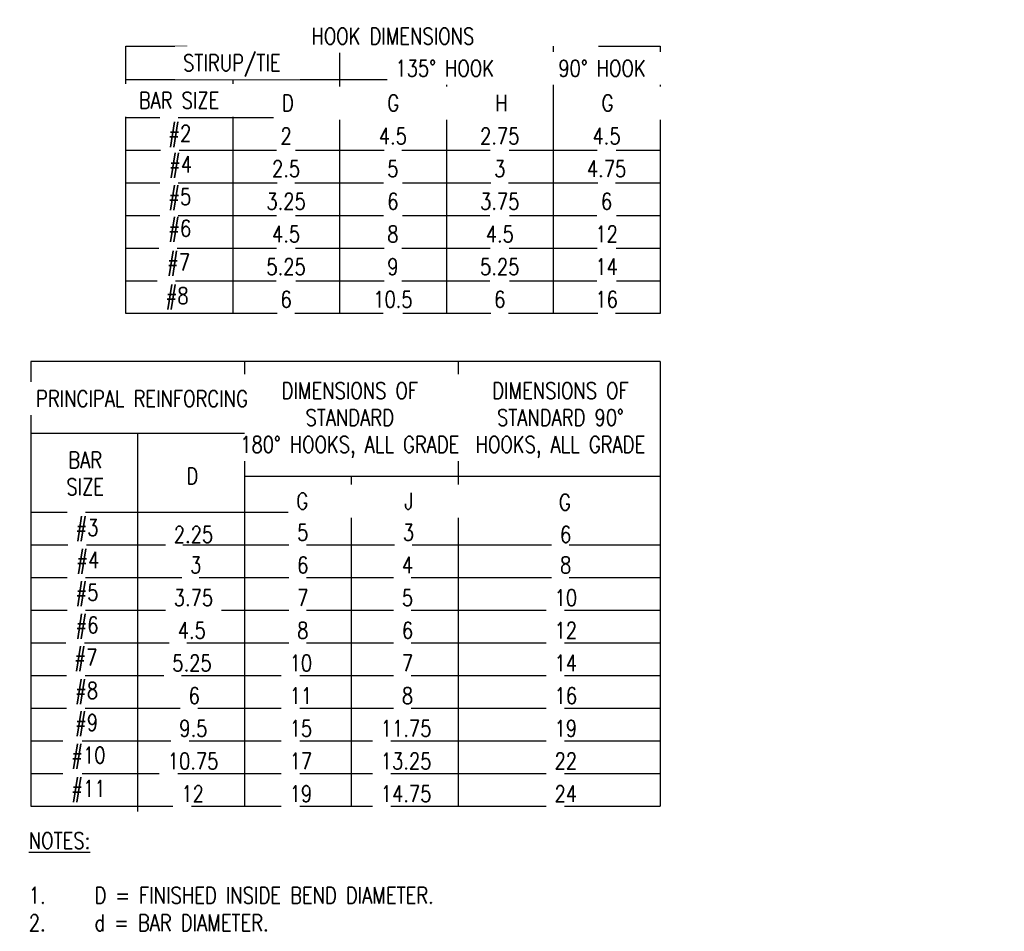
# Model space of a CAD drawing. Header units: inches. Extents: x -181 to 820, y -17 to 195.
# Tile 4 of 7: x 78 to 86, y 86 to 93. Entities that reach past the tile are written whole.
import ezdxf

# ---------------------------------------------------------------- set-up
doc = ezdxf.new("R2010")
doc.units = ezdxf.units.IN
doc.header["$MEASUREMENT"] = 0
doc.layers.add('A-DETL-THIN', color=1, linetype='Continuous')
doc.layers.add('S-ANNO-NOTE', color=2, linetype='Continuous')
doc.styles.add('Annotative', font='romans.shx', dxfattribs={"width": 0.8, "height": 0.125})

msp = doc.modelspace()

# ---------------------------------------------------------------- linework, layer by layer
at = {"layer": 'A-DETL-THIN', "lineweight": -3}
for p, q in [((78.9466, 92.7316), (83.0091, 92.7316)), ((78.9466, 90.6968), (78.9466, 92.7316)), ((80.5716, 92.7316), (80.5716, 90.6968)), ((78.9466, 92.4758), (83.0091, 92.4758)), ((79.7591, 92.4758), (79.7591, 90.6968)), ((81.3841, 92.4758), (81.3841, 90.6968)), ((78.9466, 92.1869), (83.0091, 92.1869)), ((78.9466, 91.9385), (83.0091, 91.9385)), ((78.9466, 91.6902), (83.0091, 91.6902)), ((78.9466, 91.4418), (83.0091, 91.4418)), ((78.9466, 91.1935), (83.0091, 91.1935)), ((78.9466, 90.9451), (83.0091, 90.9451)), ((83.0091, 90.6968), (78.9466, 90.6968)), ((83.0091, 90.334), (78.2235, 90.334)), ((78.2235, 90.334), (78.2235, 86.9517)), ((79.8485, 90.334), (79.8485, 86.9517)), ((81.4735, 90.334), (81.4735, 86.9517)), ((79.036, 89.7874), (79.036, 86.9109)), ((79.8485, 89.4602), (83.0091, 89.4602)), ((80.661, 89.4602), (80.661, 86.9517)), ((78.2235, 89.1868), (83.0091, 89.1868)), ((78.2235, 88.9385), (83.0091, 88.9385)), ((78.2235, 88.6901), (83.0091, 88.6901)), ((78.2235, 88.4418), (83.0091, 88.4418)), ((78.2235, 88.1934), (83.0091, 88.1934)), ((78.2235, 87.9451), (83.0091, 87.9451)), ((78.2235, 87.6967), (83.0091, 87.6967)), ((78.2235, 87.4484), (83.0091, 87.4484)), ((78.2235, 87.2), (83.0091, 87.2)), ((78.2235, 86.9517), (83.0091, 86.9517))]:
    msp.add_line(p, q, dxfattribs=at)

# ---------------------------------------------------------------- texts
at = {"layer": 'S-ANNO-NOTE', "lineweight": -3, "char_height": 0.125, "line_spacing_factor": 0.981704, "style": 'Annotative', "bg_fill": 2}
for s, insert, width, attachment_point in [('2', (80.1653, 92.047), 0.016045, 5), ('2.75', (81.7903, 92.0469), 0.016045, 5), ('\\pxqc,t3.2,6.4,9.6,12.8,16,19.2,22.4,25.6,28.8,32,35.2,38.4,41.6,44.8,48,51.2,54.4,57.6,60.8,64,67.2,70.4,73.6,76.8,80,83.2,86.4,89.6,92.8,96,99.2,102.4;{BAR\\PSIZE}', (78.6376, 89.4823), 0.02813, 5), ('\\pxt3.2,6.4,9.6,12.8,16,19.2,22.4,25.6,28.8,32,35.2,38.4,41.6,44.8,48,51.2,54.4,57.6,60.8,64,67.2,70.4,73.6,76.8,80,83.2,86.4,89.6,92.8,96,99.2,102.4;{D}', (79.4074, 89.4002), 0.0067, 7)]:
    msp.add_mtext(s, dxfattribs=dict(at, insert=insert, width=width, attachment_point=attachment_point))
at = {"layer": 'S-ANNO-NOTE', "lineweight": -3, "insert": (79.311, 88.4745), "char_height": 0.125, "attachment_point": 7, "line_spacing_factor": 0.981704, "style": 'Annotative', "bg_fill": 2}
msp.add_mtext('3.75', dxfattribs=at)
at = {"layer": 'S-ANNO-NOTE', "lineweight": -3, "insert": (78.2086, 86.7537), "char_height": 0.125, "width": 5.488984, "attachment_point": 1, "style": 'Annotative'}
msp.add_mtext('{\\LNOTES:\\P\\P\\pxi-3,l3,t3;}1.^ID = FINISHED INSIDE BEND DIAMETER.\\P2.^Id = BAR DIAMETER.', dxfattribs=at)

# ---------------------------------------------------------------- next in the draw order: texts
at = {"layer": 'S-ANNO-NOTE', "lineweight": -3, "char_height": 0.125, "line_spacing_factor": 0.981704, "style": 'Annotative', "bg_fill": 2}
for s, insert, width, attachment_point in [('\\pxt3.2,6.4,9.6,12.8,16,19.2,22.4,25.6,28.8,32,35.2,38.4,41.6,44.8,48,51.2,54.4,57.6,60.8,64,67.2,70.4,73.6,76.8,80,83.2,86.4,89.6,92.8,96,99.2,102.4;135%%D HOOK', (80.9967, 92.4993), 3, 7), ('\\pxt3.2,6.4,9.6,12.8,16,19.2,22.4,25.6,28.8,32,35.2,38.4,41.6,44.8,48,51.2,54.4,57.6,60.8,64,67.2,70.4,73.6,76.8,80,83.2,86.4,89.6,92.8,96,99.2,102.4;4.5', (80.9778, 92.0469), 0.006442, 5), ('\\pxt3.2,6.4,9.6,12.8,16,19.2,22.4,25.6,28.8,32,35.2,38.4,41.6,44.8,48,51.2,54.4,57.6,60.8,64,67.2,70.4,73.6,76.8,80,83.2,86.4,89.6,92.8,96,99.2,102.4;2.5', (80.1653, 91.7986), 0.006442, 5), ('\\pxt3.2,6.4,9.6,12.8,16,19.2,22.4,25.6,28.8,32,35.2,38.4,41.6,44.8,48,51.2,54.4,57.6,60.8,64,67.2,70.4,73.6,76.8,80,83.2,86.4,89.6,92.8,96,99.2,102.4;{#5}', (79.2689, 91.4825), 0.013023, 7), ('\\pxt3.2,6.4,9.6,12.8,16,19.2,22.4,25.6,28.8,32,35.2,38.4,41.6,44.8,48,51.2,54.4,57.6,60.8,64,67.2,70.4,73.6,76.8,80,83.2,86.4,89.6,92.8,96,99.2,102.4;{5.25}', (80.1653, 91.0535), 0.022367, 5), ('\\pxt3.2,6.4,9.6,12.8,16,19.2,22.4,25.6,28.8,32,35.2,38.4,41.6,44.8,48,51.2,54.4,57.6,60.8,64,67.2,70.4,73.6,76.8,80,83.2,86.4,89.6,92.8,96,99.2,102.4;{9}', (80.9778, 91.0535), 0.006442, 5), ('\\pxt3.2,6.4,9.6,12.8,16,19.2,22.4,25.6,28.8,32,35.2,38.4,41.6,44.8,48,51.2,54.4,57.6,60.8,64,67.2,70.4,73.6,76.8,80,83.2,86.4,89.6,92.8,96,99.2,102.4;{5.25}', (81.7903, 91.0535), 0.022367, 5), ('\\pxt3.2,6.4,9.6,12.8,16,19.2,22.4,25.6,28.8,32,35.2,38.4,41.6,44.8,48,51.2,54.4,57.6,60.8,64,67.2,70.4,73.6,76.8,80,83.2,86.4,89.6,92.8,96,99.2,102.4;14', (82.6028, 91.0535), 0.022367, 5), ('\\pxt3.2,6.4,9.6,12.8,16,19.2,22.4,25.6,28.8,32,35.2,38.4,41.6,44.8,48,51.2,54.4,57.6,60.8,64,67.2,70.4,73.6,76.8,80,83.2,86.4,89.6,92.8,96,99.2,102.4;DIMENSIONS OF STANDARD\\P180%%D HOOKS, ALL GRADE', (80.6499, 89.8879), 1.590558, 5), ('\\pxt3.2,6.4,9.6,12.8,16,19.2,22.4,25.6,28.8,32,35.2,38.4,41.6,44.8,48,51.2,54.4,57.6,60.8,64,67.2,70.4,73.6,76.8,80,83.2,86.4,89.6,92.8,96,99.2,102.4;{5}', (80.2492, 88.9712), 0.006442, 7), ('\\pxt3.2,6.4,9.6,12.8,16,19.2,22.4,25.6,28.8,32,35.2,38.4,41.6,44.8,48,51.2,54.4,57.6,60.8,64,67.2,70.4,73.6,76.8,80,83.2,86.4,89.6,92.8,96,99.2,102.4;{3}', (79.4352, 88.7229), 0.006442, 7), ('\\pxt3.2,6.4,9.6,12.8,16,19.2,22.4,25.6,28.8,32,35.2,38.4,41.6,44.8,48,51.2,54.4,57.6,60.8,64,67.2,70.4,73.6,76.8,80,83.2,86.4,89.6,92.8,96,99.2,102.4;{#5}', (78.5634, 88.4735), 0.013023, 7), ('\\pxt3.2,6.4,9.6,12.8,16,19.2,22.4,25.6,28.8,32,35.2,38.4,41.6,44.8,48,51.2,54.4,57.6,60.8,64,67.2,70.4,73.6,76.8,80,83.2,86.4,89.6,92.8,96,99.2,102.4;{#10}', (78.531, 87.2363), 0.019325, 7), ('\\pxt3.2,6.4,9.6,12.8,16,19.2,22.4,25.6,28.8,32,35.2,38.4,41.6,44.8,48,51.2,54.4,57.6,60.8,64,67.2,70.4,73.6,76.8,80,83.2,86.4,89.6,92.8,96,99.2,102.4;10.75', (79.2651, 87.2328), 0.012764, 7), ('\\pxt3.2,6.4,9.6,12.8,16,19.2,22.4,25.6,28.8,32,35.2,38.4,41.6,44.8,48,51.2,54.4,57.6,60.8,64,67.2,70.4,73.6,76.8,80,83.2,86.4,89.6,92.8,96,99.2,102.4;13.25', (80.8855, 87.2328), 0.012764, 7), ('\\pxt3.2,6.4,9.6,12.8,16,19.2,22.4,25.6,28.8,32,35.2,38.4,41.6,44.8,48,51.2,54.4,57.6,60.8,64,67.2,70.4,73.6,76.8,80,83.2,86.4,89.6,92.8,96,99.2,102.4;{22}', (82.2071, 87.2328), 0.012764, 7)]:
    msp.add_mtext(s, dxfattribs=dict(at, insert=insert, width=width, attachment_point=attachment_point))

# ---------------------------------------------------------------- next in the draw order: linework, layer by layer
at = {"layer": 'A-DETL-THIN', "lineweight": -3}
msp.add_line((78.2235, 89.7874), (79.8485, 89.7874), dxfattribs=at)

# ---------------------------------------------------------------- next in the draw order: texts
at = {"layer": 'S-ANNO-NOTE', "lineweight": -3, "char_height": 0.125, "line_spacing_factor": 0.981704, "style": 'Annotative', "bg_fill": 2}
for s, insert, width, attachment_point in [('\\pxt3.2,6.4,9.6,12.8,16,19.2,22.4,25.6,28.8,32,35.2,38.4,41.6,44.8,48,51.2,54.4,57.6,60.8,64,67.2,70.4,73.6,76.8,80,83.2,86.4,89.6,92.8,96,99.2,102.4;HOOK DIMENSIONS', (80.9778, 92.744), 3, 8), ('\\pxt3.2,6.4,9.6,12.8,16,19.2,22.4,25.6,28.8,32,35.2,38.4,41.6,44.8,48,51.2,54.4,57.6,60.8,64,67.2,70.4,73.6,76.8,80,83.2,86.4,89.6,92.8,96,99.2,102.4;G', (80.9353, 92.2351), 3, 7), ('\\pxt3.2,6.4,9.6,12.8,16,19.2,22.4,25.6,28.8,32,35.2,38.4,41.6,44.8,48,51.2,54.4,57.6,60.8,64,67.2,70.4,73.6,76.8,80,83.2,86.4,89.6,92.8,96,99.2,102.4;{#4}', (79.275, 91.7283), 0.013023, 7), ('\\pxt3.2,6.4,9.6,12.8,16,19.2,22.4,25.6,28.8,32,35.2,38.4,41.6,44.8,48,51.2,54.4,57.6,60.8,64,67.2,70.4,73.6,76.8,80,83.2,86.4,89.6,92.8,96,99.2,102.4;5', (80.9778, 91.7985), 0.016045, 5), ('\\pxt3.2,6.4,9.6,12.8,16,19.2,22.4,25.6,28.8,32,35.2,38.4,41.6,44.8,48,51.2,54.4,57.6,60.8,64,67.2,70.4,73.6,76.8,80,83.2,86.4,89.6,92.8,96,99.2,102.4;{#6}', (79.2689, 91.2418), 0.013023, 7), ('\\pxt3.2,6.4,9.6,12.8,16,19.2,22.4,25.6,28.8,32,35.2,38.4,41.6,44.8,48,51.2,54.4,57.6,60.8,64,67.2,70.4,73.6,76.8,80,83.2,86.4,89.6,92.8,96,99.2,102.4;{4.5}', (80.1653, 91.3019), 0.016045, 5), ('\\pxt3.2,6.4,9.6,12.8,16,19.2,22.4,25.6,28.8,32,35.2,38.4,41.6,44.8,48,51.2,54.4,57.6,60.8,64,67.2,70.4,73.6,76.8,80,83.2,86.4,89.6,92.8,96,99.2,102.4;{8}', (80.9778, 91.3018), 0.006442, 5), ('\\pxt3.2,6.4,9.6,12.8,16,19.2,22.4,25.6,28.8,32,35.2,38.4,41.6,44.8,48,51.2,54.4,57.6,60.8,64,67.2,70.4,73.6,76.8,80,83.2,86.4,89.6,92.8,96,99.2,102.4;{4.5}', (81.7903, 91.3018), 0.016045, 5), ('\\pxt3.2,6.4,9.6,12.8,16,19.2,22.4,25.6,28.8,32,35.2,38.4,41.6,44.8,48,51.2,54.4,57.6,60.8,64,67.2,70.4,73.6,76.8,80,83.2,86.4,89.6,92.8,96,99.2,102.4;12', (82.6028, 91.3018), 0.016045, 5), ('\\pxt3.2,6.4,9.6,12.8,16,19.2,22.4,25.6,28.8,32,35.2,38.4,41.6,44.8,48,51.2,54.4,57.6,60.8,64,67.2,70.4,73.6,76.8,80,83.2,86.4,89.6,92.8,96,99.2,102.4;{6}', (80.1653, 90.8052), 0.006442, 5), ('\\pxt3.2,6.4,9.6,12.8,16,19.2,22.4,25.6,28.8,32,35.2,38.4,41.6,44.8,48,51.2,54.4,57.6,60.8,64,67.2,70.4,73.6,76.8,80,83.2,86.4,89.6,92.8,96,99.2,102.4;{10.5}', (80.9778, 90.8051), 0.022367, 5), ('\\pxt3.2,6.4,9.6,12.8,16,19.2,22.4,25.6,28.8,32,35.2,38.4,41.6,44.8,48,51.2,54.4,57.6,60.8,64,67.2,70.4,73.6,76.8,80,83.2,86.4,89.6,92.8,96,99.2,102.4;{6}', (81.7903, 90.8051), 0.006442, 5), ('\\pxt3.2,6.4,9.6,12.8,16,19.2,22.4,25.6,28.8,32,35.2,38.4,41.6,44.8,48,51.2,54.4,57.6,60.8,64,67.2,70.4,73.6,76.8,80,83.2,86.4,89.6,92.8,96,99.2,102.4;16', (82.6028, 90.8051), 0.006442, 5), ('\\pxt3.2,6.4,9.6,12.8,16,19.2,22.4,25.6,28.8,32,35.2,38.4,41.6,44.8,48,51.2,54.4,57.6,60.8,64,67.2,70.4,73.6,76.8,80,83.2,86.4,89.6,92.8,96,99.2,102.4;DIMENSIONS OF STANDARD 90%%D HOOKS, ALL GRADE', (82.2516, 89.8879), 1.498485, 5), ('\\pxt3.2,6.4,9.6,12.8,16,19.2,22.4,25.6,28.8,32,35.2,38.4,41.6,44.8,48,51.2,54.4,57.6,60.8,64,67.2,70.4,73.6,76.8,80,83.2,86.4,89.6,92.8,96,99.2,102.4;G', (80.2437, 89.2086), 3, 7), ('\\pxt3.2,6.4,9.6,12.8,16,19.2,22.4,25.6,28.8,32,35.2,38.4,41.6,44.8,48,51.2,54.4,57.6,60.8,64,67.2,70.4,73.6,76.8,80,83.2,86.4,89.6,92.8,96,99.2,102.4;2.25', (79.311, 88.9556), 0.006442, 7), ('\\pxt3.2,6.4,9.6,12.8,16,19.2,22.4,25.6,28.8,32,35.2,38.4,41.6,44.8,48,51.2,54.4,57.6,60.8,64,67.2,70.4,73.6,76.8,80,83.2,86.4,89.6,92.8,96,99.2,102.4;{#4}', (78.5695, 88.7193), 0.013023, 7), ('\\pxt3.2,6.4,9.6,12.8,16,19.2,22.4,25.6,28.8,32,35.2,38.4,41.6,44.8,48,51.2,54.4,57.6,60.8,64,67.2,70.4,73.6,76.8,80,83.2,86.4,89.6,92.8,96,99.2,102.4;{6}', (80.2492, 88.7229), 0.006442, 7), ('\\pxt3.2,6.4,9.6,12.8,16,19.2,22.4,25.6,28.8,32,35.2,38.4,41.6,44.8,48,51.2,54.4,57.6,60.8,64,67.2,70.4,73.6,76.8,80,83.2,86.4,89.6,92.8,96,99.2,102.4;{#6}', (78.5634, 88.225), 0.013023, 7), ('\\pxt3.2,6.4,9.6,12.8,16,19.2,22.4,25.6,28.8,32,35.2,38.4,41.6,44.8,48,51.2,54.4,57.6,60.8,64,67.2,70.4,73.6,76.8,80,83.2,86.4,89.6,92.8,96,99.2,102.4;9.5', (79.3529, 87.4811), 0.012764, 7), ('\\pxt3.2,6.4,9.6,12.8,16,19.2,22.4,25.6,28.8,32,35.2,38.4,41.6,44.8,48,51.2,54.4,57.6,60.8,64,67.2,70.4,73.6,76.8,80,83.2,86.4,89.6,92.8,96,99.2,102.4;11.75', (80.8855, 87.4811), 0.012764, 7), ('\\pxt3.2,6.4,9.6,12.8,16,19.2,22.4,25.6,28.8,32,35.2,38.4,41.6,44.8,48,51.2,54.4,57.6,60.8,64,67.2,70.4,73.6,76.8,80,83.2,86.4,89.6,92.8,96,99.2,102.4;{19}', (82.2071, 87.4811), 0.012764, 7), ('\\pxt3.2,6.4,9.6,12.8,16,19.2,22.4,25.6,28.8,32,35.2,38.4,41.6,44.8,48,51.2,54.4,57.6,60.8,64,67.2,70.4,73.6,76.8,80,83.2,86.4,89.6,92.8,96,99.2,102.4;{#11}', (78.531, 86.9828), 0.019325, 7), ('\\pxt3.2,6.4,9.6,12.8,16,19.2,22.4,25.6,28.8,32,35.2,38.4,41.6,44.8,48,51.2,54.4,57.6,60.8,64,67.2,70.4,73.6,76.8,80,83.2,86.4,89.6,92.8,96,99.2,102.4;{12}', (79.369, 86.9844), 0.012764, 7), ('\\pxt3.2,6.4,9.6,12.8,16,19.2,22.4,25.6,28.8,32,35.2,38.4,41.6,44.8,48,51.2,54.4,57.6,60.8,64,67.2,70.4,73.6,76.8,80,83.2,86.4,89.6,92.8,96,99.2,102.4;14.75', (80.8855, 86.9844), 0.012764, 7), ('\\pxt3.2,6.4,9.6,12.8,16,19.2,22.4,25.6,28.8,32,35.2,38.4,41.6,44.8,48,51.2,54.4,57.6,60.8,64,67.2,70.4,73.6,76.8,80,83.2,86.4,89.6,92.8,96,99.2,102.4;{24}', (82.2071, 86.9844), 0.012764, 7)]:
    msp.add_mtext(s, dxfattribs=dict(at, insert=insert, width=width, attachment_point=attachment_point))

# ---------------------------------------------------------------- next in the draw order: texts
for s, insert, width, attachment_point in [('\\pxt3.2,6.4,9.6,12.8,16,19.2,22.4,25.6,28.8,32,35.2,38.4,41.6,44.8,48,51.2,54.4,57.6,60.8,64,67.2,70.4,73.6,76.8,80,83.2,86.4,89.6,92.8,96,99.2,102.4;{D}', (80.1344, 92.2351), 3, 7), ('\\pxt3.2,6.4,9.6,12.8,16,19.2,22.4,25.6,28.8,32,35.2,38.4,41.6,44.8,48,51.2,54.4,57.6,60.8,64,67.2,70.4,73.6,76.8,80,83.2,86.4,89.6,92.8,96,99.2,102.4;#2', (79.2689, 91.9637), 0.013023, 7), ('\\pxt3.2,6.4,9.6,12.8,16,19.2,22.4,25.6,28.8,32,35.2,38.4,41.6,44.8,48,51.2,54.4,57.6,60.8,64,67.2,70.4,73.6,76.8,80,83.2,86.4,89.6,92.8,96,99.2,102.4;3.25', (80.1653, 91.5503), 0.016045, 5), ('\\pxt3.2,6.4,9.6,12.8,16,19.2,22.4,25.6,28.8,32,35.2,38.4,41.6,44.8,48,51.2,54.4,57.6,60.8,64,67.2,70.4,73.6,76.8,80,83.2,86.4,89.6,92.8,96,99.2,102.4;6', (80.9778, 91.5502), 0.016045, 5), ('\\pxt3.2,6.4,9.6,12.8,16,19.2,22.4,25.6,28.8,32,35.2,38.4,41.6,44.8,48,51.2,54.4,57.6,60.8,64,67.2,70.4,73.6,76.8,80,83.2,86.4,89.6,92.8,96,99.2,102.4;{3.75}', (81.7903, 91.5502), 0.022367, 5), ('\\pxt3.2,6.4,9.6,12.8,16,19.2,22.4,25.6,28.8,32,35.2,38.4,41.6,44.8,48,51.2,54.4,57.6,60.8,64,67.2,70.4,73.6,76.8,80,83.2,86.4,89.6,92.8,96,99.2,102.4;6', (82.6028, 91.5502), 0.022367, 5), ('\\pxt3.2,6.4,9.6,12.8,16,19.2,22.4,25.6,28.8,32,35.2,38.4,41.6,44.8,48,51.2,54.4,57.6,60.8,64,67.2,70.4,73.6,76.8,80,83.2,86.4,89.6,92.8,96,99.2,102.4;{#7}', (79.2601, 90.9845), 0.013023, 7), ('\\pxt3.2,6.4,9.6,12.8,16,19.2,22.4,25.6,28.8,32,35.2,38.4,41.6,44.8,48,51.2,54.4,57.6,60.8,64,67.2,70.4,73.6,76.8,80,83.2,86.4,89.6,92.8,96,99.2,102.4;PRINCIPAL REINFORCING', (79.0696, 90.0511), 1.735364, 5), ('\\pxt3.2,6.4,9.6,12.8,16,19.2,22.4,25.6,28.8,32,35.2,38.4,41.6,44.8,48,51.2,54.4,57.6,60.8,64,67.2,70.4,73.6,76.8,80,83.2,86.4,89.6,92.8,96,99.2,102.4;{J}', (81.0641, 89.2086), 0.005269, 7), ('\\pxt3.2,6.4,9.6,12.8,16,19.2,22.4,25.6,28.8,32,35.2,38.4,41.6,44.8,48,51.2,54.4,57.6,60.8,64,67.2,70.4,73.6,76.8,80,83.2,86.4,89.6,92.8,96,99.2,102.4;G', (82.2406, 89.2008), 3, 7), ('\\pxt3.2,6.4,9.6,12.8,16,19.2,22.4,25.6,28.8,32,35.2,38.4,41.6,44.8,48,51.2,54.4,57.6,60.8,64,67.2,70.4,73.6,76.8,80,83.2,86.4,89.6,92.8,96,99.2,102.4;{#3}', (78.5634, 88.9664), 0.013023, 7), ('\\pxt3.2,6.4,9.6,12.8,16,19.2,22.4,25.6,28.8,32,35.2,38.4,41.6,44.8,48,51.2,54.4,57.6,60.8,64,67.2,70.4,73.6,76.8,80,83.2,86.4,89.6,92.8,96,99.2,102.4;{7}', (80.2492, 88.4745), 0.006442, 7), ('\\pxt3.2,6.4,9.6,12.8,16,19.2,22.4,25.6,28.8,32,35.2,38.4,41.6,44.8,48,51.2,54.4,57.6,60.8,64,67.2,70.4,73.6,76.8,80,83.2,86.4,89.6,92.8,96,99.2,102.4;{#7}', (78.5545, 87.9794), 0.013023, 7), ('\\pxt3.2,6.4,9.6,12.8,16,19.2,22.4,25.6,28.8,32,35.2,38.4,41.6,44.8,48,51.2,54.4,57.6,60.8,64,67.2,70.4,73.6,76.8,80,83.2,86.4,89.6,92.8,96,99.2,102.4;{6}', (79.424, 87.7295), 0.006442, 7), ('\\pxt3.2,6.4,9.6,12.8,16,19.2,22.4,25.6,28.8,32,35.2,38.4,41.6,44.8,48,51.2,54.4,57.6,60.8,64,67.2,70.4,73.6,76.8,80,83.2,86.4,89.6,92.8,96,99.2,102.4;{8}', (81.0458, 87.7295), 0.006442, 7), ('\\pxt3.2,6.4,9.6,12.8,16,19.2,22.4,25.6,28.8,32,35.2,38.4,41.6,44.8,48,51.2,54.4,57.6,60.8,64,67.2,70.4,73.6,76.8,80,83.2,86.4,89.6,92.8,96,99.2,102.4;{16}', (82.2071, 87.7295), 0.012764, 7)]:
    msp.add_mtext(s, dxfattribs=dict(at, insert=insert, width=width, attachment_point=attachment_point))

# ---------------------------------------------------------------- next in the draw order: linework, layer by layer
at = {"layer": 'A-DETL-THIN', "lineweight": -3}
msp.add_line((83.0091, 90.334), (83.0091, 86.9517), dxfattribs=at)

# ---------------------------------------------------------------- next in the draw order: texts
at = {"layer": 'S-ANNO-NOTE', "lineweight": -3, "char_height": 0.125, "line_spacing_factor": 0.981704, "style": 'Annotative', "bg_fill": 2}
for s, insert, width, attachment_point in [('\\pxt3.2,6.4,9.6,12.8,16,19.2,22.4,25.6,28.8,32,35.2,38.4,41.6,44.8,48,51.2,54.4,57.6,60.8,64,67.2,70.4,73.6,76.8,80,83.2,86.4,89.6,92.8,96,99.2,102.4;STIRUP/TIE', (79.3825, 92.4993), 0.826529, 7), ('\\pxt3.2,6.4,9.6,12.8,16,19.2,22.4,25.6,28.8,32,35.2,38.4,41.6,44.8,48,51.2,54.4,57.6,60.8,64,67.2,70.4,73.6,76.8,80,83.2,86.4,89.6,92.8,96,99.2,102.4;H', (81.7561, 92.2352), 3, 7), ('\\pxt3.2,6.4,9.6,12.8,16,19.2,22.4,25.6,28.8,32,35.2,38.4,41.6,44.8,48,51.2,54.4,57.6,60.8,64,67.2,70.4,73.6,76.8,80,83.2,86.4,89.6,92.8,96,99.2,102.4;{3}', (81.7903, 91.7985), 0.006442, 5), ('\\pxt3.2,6.4,9.6,12.8,16,19.2,22.4,25.6,28.8,32,35.2,38.4,41.6,44.8,48,51.2,54.4,57.6,60.8,64,67.2,70.4,73.6,76.8,80,83.2,86.4,89.6,92.8,96,99.2,102.4;{#8}', (79.2486, 90.7288), 0.013023, 7), ('\\pxt3.2,6.4,9.6,12.8,16,19.2,22.4,25.6,28.8,32,35.2,38.4,41.6,44.8,48,51.2,54.4,57.6,60.8,64,67.2,70.4,73.6,76.8,80,83.2,86.4,89.6,92.8,96,99.2,102.4;{3}', (81.0529, 88.9712), 0.006442, 7), ('\\pxt3.2,6.4,9.6,12.8,16,19.2,22.4,25.6,28.8,32,35.2,38.4,41.6,44.8,48,51.2,54.4,57.6,60.8,64,67.2,70.4,73.6,76.8,80,83.2,86.4,89.6,92.8,96,99.2,102.4;{8}', (80.2492, 88.2262), 0.006442, 7), ('\\pxt3.2,6.4,9.6,12.8,16,19.2,22.4,25.6,28.8,32,35.2,38.4,41.6,44.8,48,51.2,54.4,57.6,60.8,64,67.2,70.4,73.6,76.8,80,83.2,86.4,89.6,92.8,96,99.2,102.4;5.25', (79.2997, 87.9778), 0.006442, 7), ('\\pxt3.2,6.4,9.6,12.8,16,19.2,22.4,25.6,28.8,32,35.2,38.4,41.6,44.8,48,51.2,54.4,57.6,60.8,64,67.2,70.4,73.6,76.8,80,83.2,86.4,89.6,92.8,96,99.2,102.4;{7}', (81.0458, 87.9778), 0.006442, 7), ('\\pxt3.2,6.4,9.6,12.8,16,19.2,22.4,25.6,28.8,32,35.2,38.4,41.6,44.8,48,51.2,54.4,57.6,60.8,64,67.2,70.4,73.6,76.8,80,83.2,86.4,89.6,92.8,96,99.2,102.4;{14}', (82.2071, 87.9778), 0.012764, 7), ('\\pxt3.2,6.4,9.6,12.8,16,19.2,22.4,25.6,28.8,32,35.2,38.4,41.6,44.8,48,51.2,54.4,57.6,60.8,64,67.2,70.4,73.6,76.8,80,83.2,86.4,89.6,92.8,96,99.2,102.4;{#8}', (78.5599, 87.7276), 0.013023, 7)]:
    msp.add_mtext(s, dxfattribs=dict(at, insert=insert, width=width, attachment_point=attachment_point))

# ---------------------------------------------------------------- next in the draw order: linework, layer by layer
at = {"layer": 'A-DETL-THIN', "lineweight": -3}
for p, q in [((82.1966, 92.7316), (82.1966, 90.6968)), ((83.0091, 92.7316), (83.0091, 90.6968))]:
    msp.add_line(p, q, dxfattribs=at)

# ---------------------------------------------------------------- next in the draw order: texts
at = {"layer": 'S-ANNO-NOTE', "lineweight": -3, "char_height": 0.125, "line_spacing_factor": 0.981704, "style": 'Annotative', "bg_fill": 2}
for s, insert, width, attachment_point in [('\\pxqc,t3.2,6.4,9.6,12.8,16,19.2,22.4,25.6,28.8,32,35.2,38.4,41.6,44.8,48,51.2,54.4,57.6,60.8,64,67.2,70.4,73.6,76.8,80,83.2,86.4,89.6,92.8,96,99.2,102.4;BAR SIZE', (79.3517, 92.3183), 1.556426, 5), ('\\pxt3.2,6.4,9.6,12.8,16,19.2,22.4,25.6,28.8,32,35.2,38.4,41.6,44.8,48,51.2,54.4,57.6,60.8,64,67.2,70.4,73.6,76.8,80,83.2,86.4,89.6,92.8,96,99.2,102.4;4.5', (82.6028, 92.0469), 0.016045, 5), ('\\pxt3.2,6.4,9.6,12.8,16,19.2,22.4,25.6,28.8,32,35.2,38.4,41.6,44.8,48,51.2,54.4,57.6,60.8,64,67.2,70.4,73.6,76.8,80,83.2,86.4,89.6,92.8,96,99.2,102.4;4.5', (79.3411, 88.2262), 0.006442, 7), ('\\pxt3.2,6.4,9.6,12.8,16,19.2,22.4,25.6,28.8,32,35.2,38.4,41.6,44.8,48,51.2,54.4,57.6,60.8,64,67.2,70.4,73.6,76.8,80,83.2,86.4,89.6,92.8,96,99.2,102.4;{6}', (81.0458, 88.2262), 0.006442, 7), ('\\pxt3.2,6.4,9.6,12.8,16,19.2,22.4,25.6,28.8,32,35.2,38.4,41.6,44.8,48,51.2,54.4,57.6,60.8,64,67.2,70.4,73.6,76.8,80,83.2,86.4,89.6,92.8,96,99.2,102.4;{12}', (82.2071, 88.2262), 0.012764, 7), ('\\pxt3.2,6.4,9.6,12.8,16,19.2,22.4,25.6,28.8,32,35.2,38.4,41.6,44.8,48,51.2,54.4,57.6,60.8,64,67.2,70.4,73.6,76.8,80,83.2,86.4,89.6,92.8,96,99.2,102.4;{10}', (80.1922, 87.9778), 0.012764, 7), ('\\pxt3.2,6.4,9.6,12.8,16,19.2,22.4,25.6,28.8,32,35.2,38.4,41.6,44.8,48,51.2,54.4,57.6,60.8,64,67.2,70.4,73.6,76.8,80,83.2,86.4,89.6,92.8,96,99.2,102.4;{#9}', (78.5599, 87.4842), 0.013023, 7)]:
    msp.add_mtext(s, dxfattribs=dict(at, insert=insert, width=width, attachment_point=attachment_point))

# ---------------------------------------------------------------- next in the draw order: texts
for s, insert, width, attachment_point in [('\\pxt3.2,6.4,9.6,12.8,16,19.2,22.4,25.6,28.8,32,35.2,38.4,41.6,44.8,48,51.2,54.4,57.6,60.8,64,67.2,70.4,73.6,76.8,80,83.2,86.4,89.6,92.8,96,99.2,102.4;G', (82.5648, 92.235), 3, 7), ('\\pxt3.2,6.4,9.6,12.8,16,19.2,22.4,25.6,28.8,32,35.2,38.4,41.6,44.8,48,51.2,54.4,57.6,60.8,64,67.2,70.4,73.6,76.8,80,83.2,86.4,89.6,92.8,96,99.2,102.4;4.75', (82.6028, 91.7985), 0.006442, 5), ('\\pxt3.2,6.4,9.6,12.8,16,19.2,22.4,25.6,28.8,32,35.2,38.4,41.6,44.8,48,51.2,54.4,57.6,60.8,64,67.2,70.4,73.6,76.8,80,83.2,86.4,89.6,92.8,96,99.2,102.4;{5}', (81.0458, 88.4745), 0.006442, 7), ('\\pxt3.2,6.4,9.6,12.8,16,19.2,22.4,25.6,28.8,32,35.2,38.4,41.6,44.8,48,51.2,54.4,57.6,60.8,64,67.2,70.4,73.6,76.8,80,83.2,86.4,89.6,92.8,96,99.2,102.4;{10}', (82.2071, 88.4745), 0.012764, 7), ('\\pxt3.2,6.4,9.6,12.8,16,19.2,22.4,25.6,28.8,32,35.2,38.4,41.6,44.8,48,51.2,54.4,57.6,60.8,64,67.2,70.4,73.6,76.8,80,83.2,86.4,89.6,92.8,96,99.2,102.4;{11}', (80.1922, 87.7295), 0.012764, 7)]:
    msp.add_mtext(s, dxfattribs=dict(at, insert=insert, width=width, attachment_point=attachment_point))

# ---------------------------------------------------------------- next in the draw order: texts
at = {"layer": 'S-ANNO-NOTE', "lineweight": -3, "char_height": 0.125, "attachment_point": 7, "line_spacing_factor": 0.981704, "style": 'Annotative', "bg_fill": 2}
for s, insert, width in [('\\pxt3.2,6.4,9.6,12.8,16,19.2,22.4,25.6,28.8,32,35.2,38.4,41.6,44.8,48,51.2,54.4,57.6,60.8,64,67.2,70.4,73.6,76.8,80,83.2,86.4,89.6,92.8,96,99.2,102.4;90° HOOK', (82.2358, 92.4993), 3), ('\\pxt3.2,6.4,9.6,12.8,16,19.2,22.4,25.6,28.8,32,35.2,38.4,41.6,44.8,48,51.2,54.4,57.6,60.8,64,67.2,70.4,73.6,76.8,80,83.2,86.4,89.6,92.8,96,99.2,102.4;{4}', (81.0458, 88.7229), 0.006442), ('\\pxt3.2,6.4,9.6,12.8,16,19.2,22.4,25.6,28.8,32,35.2,38.4,41.6,44.8,48,51.2,54.4,57.6,60.8,64,67.2,70.4,73.6,76.8,80,83.2,86.4,89.6,92.8,96,99.2,102.4;{8}', (82.2483, 88.7229), 0.006442), ('\\pxt3.2,6.4,9.6,12.8,16,19.2,22.4,25.6,28.8,32,35.2,38.4,41.6,44.8,48,51.2,54.4,57.6,60.8,64,67.2,70.4,73.6,76.8,80,83.2,86.4,89.6,92.8,96,99.2,102.4;{15}', (80.1922, 87.4811), 0.012764)]:
    msp.add_mtext(s, dxfattribs=dict(at, insert=insert, width=width))

# ---------------------------------------------------------------- next in the draw order: texts
for s, insert, width in [('\\pxt3.2,6.4,9.6,12.8,16,19.2,22.4,25.6,28.8,32,35.2,38.4,41.6,44.8,48,51.2,54.4,57.6,60.8,64,67.2,70.4,73.6,76.8,80,83.2,86.4,89.6,92.8,96,99.2,102.4;{6}', (82.2483, 88.9556), 0.006442), ('\\pxt3.2,6.4,9.6,12.8,16,19.2,22.4,25.6,28.8,32,35.2,38.4,41.6,44.8,48,51.2,54.4,57.6,60.8,64,67.2,70.4,73.6,76.8,80,83.2,86.4,89.6,92.8,96,99.2,102.4;{17}', (80.1922, 87.2328), 0.012764)]:
    msp.add_mtext(s, dxfattribs=dict(at, insert=insert, width=width))

# ---------------------------------------------------------------- next in the draw order: texts
at = {"layer": 'S-ANNO-NOTE', "lineweight": -3, "insert": (80.1922, 86.9844), "char_height": 0.125, "width": 0.012764, "attachment_point": 7, "line_spacing_factor": 0.981704, "style": 'Annotative', "bg_fill": 2}
msp.add_mtext('\\pxt3.2,6.4,9.6,12.8,16,19.2,22.4,25.6,28.8,32,35.2,38.4,41.6,44.8,48,51.2,54.4,57.6,60.8,64,67.2,70.4,73.6,76.8,80,83.2,86.4,89.6,92.8,96,99.2,102.4;{19}', dxfattribs=at)

doc.saveas('drawing.dxf')
